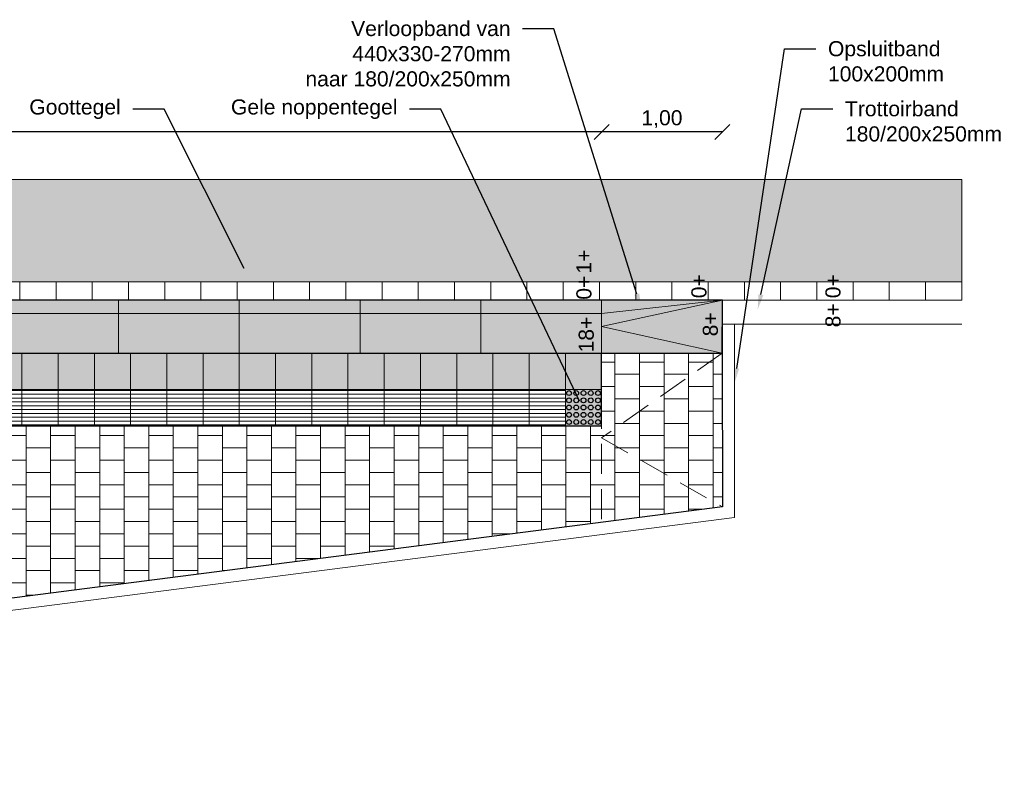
# Model space of a CAD drawing. Header units: metres. Extents: x -1 to 197910, y -70 to 354116.
# Tile 3 of 65: x 12.38 to 20.54, y -57.45 to -51.26. Entities that reach past the tile are written whole.
import ezdxf
from ezdxf import colors
from ezdxf.entities.mleader import LeaderData, LeaderLine
from ezdxf.math import Vec2, Vec3

# ---------------------------------------------------------------- set-up
doc = ezdxf.new("R2010")
doc.units = ezdxf.units.M
doc.header["$PDMODE"] = 1
doc.linetypes.add('DASHED2', pattern=[0.375, 0.25, -0.125])
for name, color, linetype, lineweight in [('N-WE-AL-DETAIL-G', 7, 'Continuous', 9), ('X-XX-AL-AANKLEDING-M', 7, 'Continuous', 18), ('X-XX-AL-AANKLEDING-T25', 7, 'Continuous', 25), ('X-XX-AL-DETAIL1-G', 7, 'Continuous', 18)]:
    doc.layers.add(name, color=color, linetype=linetype, lineweight=lineweight)
doc.layers.add('X-XX-AL-DETAIL-G', color=7, linetype='Continuous')
doc.styles.add('NLCS_ISO', font='arial.ttf')
doc.styles.get("Standard").update_dxf_attribs({"font": 'arial.ttf'})
doc.dimstyles.new('NLCS_1-50', dxfattribs={"dimscale": 0.05, "dimtxt": 2.5, "dimasz": 2.5, "dimexe": 1.25, "dimexo": 0.625, "dimtad": 1, "dimtxsty": 'Standard', "dimblk": 'OBLIQUE', "dimcen": 0, "dimse1": 1, "dimse2": 1, "dimadec": 0, "dimazin": 0, "dimtfac": 1, "dimtmove": 0, "dimatfit": 3, "dimfxl": 1, "dimarcsym": 0})
pattern_1 = [(180, (51.716383, -91.823446), (-2e-18, -0.03175), [])]
pattern_2 = [(180, (49.616383, -91.823446), (-2e-18, -0.03175), [])]

# ---------------------------------------------------------------- blocks, each defined once
blk = doc.blocks.new('_Oblique')
at = {"color": 0, "linetype": 'ByBlock', "lineweight": -2}
blk.add_line((-0.5, -0.5), (0.5, 0.5), dxfattribs=at)
blk = doc.blocks.new('*D136')
at = {"layer": 'Defpoints', "color": 0, "transparency": 16777216}
for p in [(17.2019, -52.186), (17.2019, -53.5784), (18.2019, -53.5784)]:
    blk.add_point(p, dxfattribs=at)
at = {"layer": 'X-XX-AL-AANKLEDING-M', "color": 0, "lineweight": -2, "transparency": 16777216}
blk.add_line((18.2019, -52.186), (17.2019, -52.186), dxfattribs=at)
at = {"layer": 'X-XX-AL-AANKLEDING-M', "color": 0, "lineweight": -2, "transparency": 16777216, "xscale": 0.125, "yscale": 0.125, "zscale": 0.125, "rotation": 180}
blk.add_blockref('_Oblique', (17.2019, -52.186), dxfattribs=at)
at = {"layer": 'X-XX-AL-AANKLEDING-M', "color": 0, "lineweight": -2, "transparency": 16777216, "xscale": 0.125, "yscale": 0.125, "zscale": 0.125}
blk.add_blockref('_Oblique', (18.2019, -52.186), dxfattribs=at)
at = {"layer": 'X-XX-AL-AANKLEDING-M', "color": 0, "transparency": 16777216, "insert": (17.7019, -52.0797), "char_height": 0.125, "attachment_point": 5}
blk.add_mtext('1,00', dxfattribs=at)
blk = doc.blocks.new('*D137')
at = {"layer": 'Defpoints', "color": 0, "transparency": 16777216}
for p in [(5.2019, -52.186), (5.2019, -53.5784), (17.2019, -53.5784)]:
    blk.add_point(p, dxfattribs=at)
at = {"layer": 'X-XX-AL-AANKLEDING-M', "color": 0, "lineweight": -2, "transparency": 16777216}
blk.add_line((17.2019, -52.186), (5.2019, -52.186), dxfattribs=at)
at = {"layer": 'X-XX-AL-AANKLEDING-M', "color": 0, "lineweight": -2, "transparency": 16777216, "xscale": 0.125, "yscale": 0.125, "zscale": 0.125, "rotation": 180}
blk.add_blockref('_Oblique', (5.2019, -52.186), dxfattribs=at)
at = {"layer": 'X-XX-AL-AANKLEDING-M', "color": 0, "lineweight": -2, "transparency": 16777216, "xscale": 0.125, "yscale": 0.125, "zscale": 0.125}
blk.add_blockref('_Oblique', (17.2019, -52.186), dxfattribs=at)
at = {"layer": 'X-XX-AL-AANKLEDING-M', "color": 0, "transparency": 16777216, "insert": (11.2019, -52.0797), "char_height": 0.125, "attachment_point": 5}
blk.add_mtext('12,00', dxfattribs=at)

msp = doc.modelspace()

# ---------------------------------------------------------------- hatches: boundary and pattern name
h = msp.add_hatch(color=253)
h.dxf.hatch_style = 1
h.paths.add_polyline_path([(4.2019, -53.5784), (4.2019, -54.0184), (5.2019, -54.0184), (17.2019, -54.0184), (18.2013, -54.0184), (18.2019, -53.5784)])
h = msp.add_hatch(color=254)
h.dxf.hatch_style = 1
h.paths.add_polyline_path([(12.1019, -54.0184), (12.1019, -54.3184), (12.4019, -54.3184), (12.4019, -54.0184)])
h = msp.add_hatch(color=254)
h.dxf.hatch_style = 1
h.paths.add_polyline_path([(12.4019, -54.3184), (12.7019, -54.3184), (12.7019, -54.0184), (12.4019, -54.0184)])
h = msp.add_hatch(color=251)
h.dxf.hatch_style = 1
h.paths.add_polyline_path([(12.7019, -54.0184), (12.7019, -54.3184), (13.0019, -54.3184), (13.0019, -54.0184)])
h = msp.add_hatch(color=254)
h.dxf.hatch_style = 1
h.paths.add_polyline_path([(13.0019, -54.0184), (13.0019, -54.3184), (13.3019, -54.3184), (13.3019, -54.0184)])
h = msp.add_hatch(color=251)
h.dxf.hatch_style = 1
h.paths.add_polyline_path([(13.3019, -54.0184), (13.3019, -54.3184), (13.6019, -54.3184), (13.6019, -54.0184)])
h = msp.add_hatch(color=254)
h.dxf.hatch_style = 1
h.paths.add_polyline_path([(13.6019, -54.3184), (13.9019, -54.3184), (13.9019, -54.0184), (13.6019, -54.0184)])
h = msp.add_hatch(color=251)
h.dxf.hatch_style = 1
h.paths.add_polyline_path([(13.9019, -54.0184), (13.9019, -54.3184), (14.2019, -54.3184), (14.2019, -54.0184)])
h = msp.add_hatch(color=254)
h.dxf.hatch_style = 1
h.paths.add_polyline_path([(14.2019, -54.0184), (14.2019, -54.3184), (14.5019, -54.3184), (14.5019, -54.0184)])
h = msp.add_hatch(color=254)
h.dxf.hatch_style = 1
h.paths.add_polyline_path([(14.5019, -54.3184), (14.8019, -54.3184), (14.8019, -54.0184), (14.5019, -54.0184)])
h = msp.add_hatch(color=251)
h.dxf.hatch_style = 1
h.paths.add_polyline_path([(14.8019, -54.0184), (14.8019, -54.3184), (15.1019, -54.3184), (15.1019, -54.0184)])
h = msp.add_hatch(color=254)
h.dxf.hatch_style = 1
h.paths.add_polyline_path([(15.1019, -54.0184), (15.1019, -54.3184), (15.4019, -54.3184), (15.4019, -54.0184)])
h = msp.add_hatch(color=251)
h.dxf.hatch_style = 1
h.paths.add_polyline_path([(15.4019, -54.0184), (15.4019, -54.3184), (15.7019, -54.3184), (15.7019, -54.0184)])
h = msp.add_hatch(color=254)
h.dxf.hatch_style = 1
h.paths.add_polyline_path([(15.7019, -54.3184), (16.0019, -54.3184), (16.0019, -54.0184), (15.7019, -54.0184)])
h = msp.add_hatch(color=251)
h.dxf.hatch_style = 1
h.paths.add_polyline_path([(16.0019, -54.0184), (16.0019, -54.3184), (16.3019, -54.3184), (16.3019, -54.0184)])
h = msp.add_hatch(color=254)
h.dxf.hatch_style = 1
h.paths.add_polyline_path([(16.3019, -54.0184), (16.3019, -54.3184), (16.6019, -54.3184), (16.6019, -54.0184)])
h = msp.add_hatch(color=251)
h.dxf.hatch_style = 1
h.paths.add_polyline_path([(16.6019, -54.0184), (16.6019, -54.3184), (16.9019, -54.3184), (16.9019, -54.0184)])
h = msp.add_hatch(color=254)
h.dxf.hatch_style = 1
h.paths.add_polyline_path([(16.9019, -54.3184), (17.2019, -54.3184), (17.2019, -54.0184), (16.9019, -54.0184)])
at = {"layer": 'N-WE-AL-DETAIL-G'}
h = msp.add_hatch(color=253, dxfattribs=at)
h.dxf.hatch_style = 1
h.paths.add_polyline_path([(20.1841, -53.4284), (20.1841, -52.5784), (2.2008, -52.5784), (2.2008, -53.4284)])
h = msp.add_hatch(dxfattribs=at)
h.set_pattern_fill('AR-B88', color=252, scale=0.001, angle=90)
h.set_pattern_definition([(90, (-19.26333, 0.7723), (-0.2032, 1e-17), []), (180, (-19.26333, 0.7723), (-0.2032, -0.1016), [0.2032, -0.2032])])
h.paths.add_polyline_path([(17.2019, -54.6184), (17.2019, -54.0184), (18.2013, -54.0184), (18.2019, -55.2904), (2.2008, -57.3471), (2.2008, -53.7784), (4.2019, -53.7784), (4.2019, -54.0184), (5.2019, -54.0184), (5.2019, -54.6184)])
h = msp.add_hatch(dxfattribs=at)
h.set_pattern_fill('ANSI31', color=11, scale=0.01, angle=135)
h.set_pattern_definition([(180, (47.516383, -91.823446), (-2e-18, -0.03175), [])])
h.paths.add_polyline_path([(12.1019, -54.6184), (12.4019, -54.6184), (12.4019, -54.3184), (12.1019, -54.3184)])
h = msp.add_hatch(dxfattribs=at)
h.set_pattern_fill('ANSI31', color=11, scale=0.01, angle=135)
h.set_pattern_definition(pattern_2)
h.paths.add_polyline_path([(12.4019, -54.6184), (12.7019, -54.6184), (12.7019, -54.3184), (12.4019, -54.3184)])
h = msp.add_hatch(dxfattribs=at)
h.set_pattern_fill('ANSI31', color=11, scale=0.01, angle=135)
h.set_pattern_definition(pattern_2)
h.paths.add_polyline_path([(12.7019, -54.6184), (13.0019, -54.6184), (13.0019, -54.3184), (12.7019, -54.3184)])
h = msp.add_hatch(dxfattribs=at)
h.set_pattern_fill('ANSI31', color=11, scale=0.01, angle=135)
h.set_pattern_definition(pattern_2)
h.paths.add_polyline_path([(13.0019, -54.6184), (13.3019, -54.6184), (13.3019, -54.3184), (13.0019, -54.3184)])
h = msp.add_hatch(dxfattribs=at)
h.set_pattern_fill('ANSI31', color=11, scale=0.01, angle=135)
h.set_pattern_definition(pattern_2)
h.paths.add_polyline_path([(13.3019, -54.6184), (13.6019, -54.6184), (13.6019, -54.3184), (13.3019, -54.3184)])
h = msp.add_hatch(dxfattribs=at)
h.set_pattern_fill('ANSI31', color=11, scale=0.01, angle=135)
h.set_pattern_definition(pattern_2)
h.paths.add_polyline_path([(13.6019, -54.6184), (13.9019, -54.6184), (13.9019, -54.3184), (13.6019, -54.3184)])
h = msp.add_hatch(dxfattribs=at)
h.set_pattern_fill('ANSI31', color=11, scale=0.01, angle=135)
h.set_pattern_definition(pattern_2)
h.paths.add_polyline_path([(13.9019, -54.6184), (14.2019, -54.6184), (14.2019, -54.3184), (13.9019, -54.3184)])
h = msp.add_hatch(dxfattribs=at)
h.set_pattern_fill('ANSI31', color=11, scale=0.01, angle=135)
h.set_pattern_definition(pattern_2)
h.paths.add_polyline_path([(14.2019, -54.6184), (14.5019, -54.6184), (14.5019, -54.3184), (14.2019, -54.3184)])
h = msp.add_hatch(dxfattribs=at)
h.set_pattern_fill('ANSI31', color=11, scale=0.01, angle=135)
h.set_pattern_definition(pattern_1)
h.paths.add_polyline_path([(14.5019, -54.6184), (14.8019, -54.6184), (14.8019, -54.3184), (14.5019, -54.3184)])
h = msp.add_hatch(dxfattribs=at)
h.set_pattern_fill('ANSI31', color=11, scale=0.01, angle=135)
h.set_pattern_definition(pattern_1)
h.paths.add_polyline_path([(14.8019, -54.6184), (15.1019, -54.6184), (15.1019, -54.3184), (14.8019, -54.3184)])
h = msp.add_hatch(dxfattribs=at)
h.set_pattern_fill('ANSI31', color=11, scale=0.01, angle=135)
h.set_pattern_definition(pattern_1)
h.paths.add_polyline_path([(15.1019, -54.6184), (15.4019, -54.6184), (15.4019, -54.3184), (15.1019, -54.3184)])
h = msp.add_hatch(dxfattribs=at)
h.set_pattern_fill('ANSI31', color=11, scale=0.01, angle=135)
h.set_pattern_definition(pattern_1)
h.paths.add_polyline_path([(15.4019, -54.6184), (15.7019, -54.6184), (15.7019, -54.3184), (15.4019, -54.3184)])
h = msp.add_hatch(dxfattribs=at)
h.set_pattern_fill('ANSI31', color=11, scale=0.01, angle=135)
h.set_pattern_definition(pattern_1)
h.paths.add_polyline_path([(15.7019, -54.6184), (16.0019, -54.6184), (16.0019, -54.3184), (15.7019, -54.3184)])
h = msp.add_hatch(dxfattribs=at)
h.set_pattern_fill('ANSI31', color=11, scale=0.01, angle=135)
h.set_pattern_definition(pattern_1)
h.paths.add_polyline_path([(16.0019, -54.6184), (16.3019, -54.6184), (16.3019, -54.3184), (16.0019, -54.3184)])
h = msp.add_hatch(dxfattribs=at)
h.set_pattern_fill('ANSI31', color=11, scale=0.01, angle=135)
h.set_pattern_definition(pattern_1)
h.paths.add_polyline_path([(16.3019, -54.6184), (16.6019, -54.6184), (16.6019, -54.3184), (16.3019, -54.3184)])
h = msp.add_hatch(dxfattribs=at)
h.set_pattern_fill('ANSI31', color=11, scale=0.01, angle=135)
h.set_pattern_definition(pattern_1)
h.paths.add_polyline_path([(16.6019, -54.6184), (16.9019, -54.6184), (16.9019, -54.3184), (16.6019, -54.3184)])
at = {"layer": 'X-XX-AL-DETAIL-G'}
h = msp.add_hatch(color=42, dxfattribs=at)
h.dxf.hatch_style = 1
h.paths.add_polyline_path([(16.9019, -54.6184), (16.9019, -54.3184), (17.2019, -54.3184), (17.2019, -54.6184)])

# ---------------------------------------------------------------- linework, layer by layer
at = {"layer": 'Defpoints', "color": 6}
for points in [[(4.2019, -53.5784), (4.2019, -54.0184), (5.2019, -54.0184), (17.2019, -54.0184), (18.2013, -54.0184), (18.2019, -53.5784)], [(17.2019, -54.6184), (17.2019, -54.0184), (18.2013, -54.0184), (18.2019, -55.2904), (2.2008, -57.3471), (2.2008, -53.7784), (4.2019, -53.7784), (4.2019, -54.0184), (5.2019, -54.0184), (5.2019, -54.6184)]]:
    msp.add_lwpolyline(points, close=True, dxfattribs=at)
at = {"layer": 'N-WE-AL-DETAIL-G'}
for points in [[(12.4019, -54.0184), (12.1019, -54.0184), (12.1019, -54.3184), (12.4019, -54.3184)], [(12.7019, -54.0184), (12.4019, -54.0184), (12.4019, -54.3184), (12.7019, -54.3184)], [(13.0019, -54.0184), (12.7019, -54.0184), (12.7019, -54.3184), (13.0019, -54.3184)], [(13.3019, -54.0184), (13.0019, -54.0184), (13.0019, -54.3184), (13.3019, -54.3184)], [(13.6019, -54.0184), (13.3019, -54.0184), (13.3019, -54.3184), (13.6019, -54.3184)], [(13.9019, -54.0184), (13.6019, -54.0184), (13.6019, -54.3184), (13.9019, -54.3184)], [(14.2019, -54.0184), (13.9019, -54.0184), (13.9019, -54.3184), (14.2019, -54.3184)], [(14.5019, -54.0184), (14.2019, -54.0184), (14.2019, -54.3184), (14.5019, -54.3184)], [(14.8019, -54.0184), (14.5019, -54.0184), (14.5019, -54.3184), (14.8019, -54.3184)], [(15.1019, -54.0184), (14.8019, -54.0184), (14.8019, -54.3184), (15.1019, -54.3184)], [(15.4019, -54.0184), (15.1019, -54.0184), (15.1019, -54.3184), (15.4019, -54.3184)], [(15.7019, -54.0184), (15.4019, -54.0184), (15.4019, -54.3184), (15.7019, -54.3184)], [(16.0019, -54.0184), (15.7019, -54.0184), (15.7019, -54.3184), (16.0019, -54.3184)], [(16.3019, -54.0184), (16.0019, -54.0184), (16.0019, -54.3184), (16.3019, -54.3184)], [(16.6019, -54.0184), (16.3019, -54.0184), (16.3019, -54.3184), (16.6019, -54.3184)], [(16.9019, -54.0184), (16.6019, -54.0184), (16.6019, -54.3184), (16.9019, -54.3184)], [(17.2019, -54.0184), (16.9019, -54.0184), (16.9019, -54.3184), (17.2019, -54.3184)], [(12.4019, -54.3184), (12.1019, -54.3184), (12.1019, -54.6184), (12.4019, -54.6184)], [(12.7019, -54.3184), (12.4019, -54.3184), (12.4019, -54.6184), (12.7019, -54.6184)], [(13.0019, -54.3184), (12.7019, -54.3184), (12.7019, -54.6184), (13.0019, -54.6184)], [(13.3019, -54.3184), (13.0019, -54.3184), (13.0019, -54.6184), (13.3019, -54.6184)], [(13.6019, -54.3184), (13.3019, -54.3184), (13.3019, -54.6184), (13.6019, -54.6184)], [(13.9019, -54.3184), (13.6019, -54.3184), (13.6019, -54.6184), (13.9019, -54.6184)], [(14.2019, -54.3184), (13.9019, -54.3184), (13.9019, -54.6184), (14.2019, -54.6184)], [(14.5019, -54.3184), (14.2019, -54.3184), (14.2019, -54.6184), (14.5019, -54.6184)], [(14.8019, -54.3184), (14.5019, -54.3184), (14.5019, -54.6184), (14.8019, -54.6184)], [(15.1019, -54.3184), (14.8019, -54.3184), (14.8019, -54.6184), (15.1019, -54.6184)], [(15.4019, -54.3184), (15.1019, -54.3184), (15.1019, -54.6184), (15.4019, -54.6184)], [(15.7019, -54.3184), (15.4019, -54.3184), (15.4019, -54.6184), (15.7019, -54.6184)], [(16.0019, -54.3184), (15.7019, -54.3184), (15.7019, -54.6184), (16.0019, -54.6184)], [(16.3019, -54.3184), (16.0019, -54.3184), (16.0019, -54.6184), (16.3019, -54.6184)], [(16.6019, -54.3184), (16.3019, -54.3184), (16.3019, -54.6184), (16.6019, -54.6184)], [(16.9019, -54.3184), (16.6019, -54.3184), (16.6019, -54.6184), (16.9019, -54.6184)], [(17.2019, -54.3184), (16.9019, -54.3184), (16.9019, -54.6184), (17.2019, -54.6184)]]:
    msp.add_lwpolyline(points, close=True, dxfattribs=at)
at = {"layer": 'N-WE-AL-DETAIL-G', "linetype": 'DASHED2'}
for points in [[(17.2019, -54.0184), (17.2019, -55.419)], [(18.2013, -54.0184), (17.2019, -54.7187), (18.2019, -55.2904)]]:
    msp.add_lwpolyline(points, dxfattribs=at)
at = {"layer": 'X-XX-AL-DETAIL-G', "color": 252}
for centre in [(16.9319, -54.3484), (16.9919, -54.3484), (17.0519, -54.3484), (17.1119, -54.3484), (17.1719, -54.3484), (16.9319, -54.4084), (16.9319, -54.4684), (16.9919, -54.4084), (16.9919, -54.4684), (17.0519, -54.4084), (17.0519, -54.4684), (17.1119, -54.4084), (17.1119, -54.4684), (17.1719, -54.4084), (17.1719, -54.4684), (16.9319, -54.5284), (16.9919, -54.5284), (17.0519, -54.5284), (17.1119, -54.5284), (17.1719, -54.5284), (16.9319, -54.5884), (16.9919, -54.5884), (17.0519, -54.5884), (17.1119, -54.5884), (17.1719, -54.5884)]:
    msp.add_circle(centre, 0.02, dxfattribs=at)
at = {"layer": 'X-XX-AL-DETAIL1-G'}
for points in [[(2.2008, -52.5784), (20.1841, -52.5784)], [(2.2008, -53.4284), (20.1841, -53.4284)], [(12.3841, -53.4284), (12.3841, -53.5784)], [(12.6841, -53.4284), (12.6841, -53.5784)], [(12.9841, -53.4284), (12.9841, -53.5784)], [(13.2841, -53.4284), (13.2841, -53.5784)], [(13.5841, -53.4284), (13.5841, -53.5784)], [(13.8841, -53.4284), (13.8841, -53.5784)], [(14.1841, -53.4284), (14.1841, -53.5784)], [(14.4841, -53.4284), (14.4841, -53.5784)], [(14.7841, -53.4284), (14.7841, -53.5784)], [(15.0841, -53.4284), (15.0841, -53.5784)], [(15.3841, -53.4284), (15.3841, -53.5784)], [(15.6841, -53.4284), (15.6841, -53.5784)], [(15.9841, -53.4284), (15.9841, -53.5784)], [(16.2841, -53.4284), (16.2841, -53.5784)], [(16.5841, -53.4284), (16.5841, -53.5784)], [(16.8841, -53.4284), (16.8841, -53.5784)], [(17.1841, -53.4284), (17.1841, -53.5784)], [(17.4841, -53.4284), (17.4841, -53.5784)], [(17.7841, -53.4284), (17.7841, -53.5784)], [(18.0841, -53.4284), (18.0841, -53.5784)], [(18.3841, -53.4284), (18.3841, -53.5784)], [(18.6841, -53.4284), (18.6841, -53.5784)], [(18.9841, -53.4284), (18.9841, -53.5784)], [(19.2841, -53.4284), (19.2841, -53.5784)], [(19.5841, -53.4284), (19.5841, -53.5784)], [(19.8841, -53.4284), (19.8841, -53.5784)], [(20.1841, -53.4284), (20.1841, -53.5784)], [(2.2008, -53.5784), (20.1841, -53.5784)], [(13.2019, -53.5784), (13.2019, -54.0184)], [(14.2019, -53.5784), (14.2019, -54.0184)], [(15.2019, -53.5784), (15.2019, -54.0184)], [(16.2019, -53.5784), (16.2019, -54.0184)], [(17.2019, -53.6884), (18.2019, -53.5784)], [(18.2019, -53.5784), (17.2019, -53.7984), (18.2013, -54.0184)], [(18.2019, -53.5784), (20.1841, -53.5784)], [(5.2019, -53.6884), (17.2019, -53.6884)], [(18.3019, -53.7784), (18.3019, -55.3784), (2.2008, -57.4479)], [(18.2019, -53.7784), (18.2019, -55.2904), (2.2008, -57.3471)], [(18.2019, -53.7784), (20.1841, -53.7784)]]:
    msp.add_lwpolyline(points, dxfattribs=at)
for points in [[(20.1841, -53.4284), (20.1841, -52.5784), (2.2008, -52.5784), (2.2008, -53.4284)], [(5.2019, -53.5784), (17.2019, -53.5784), (17.2019, -54.0184), (5.2019, -54.0184)], [(17.2019, -54.0184), (17.2019, -53.5784), (18.2019, -53.5784), (18.2013, -54.0184)]]:
    msp.add_lwpolyline(points, close=True, dxfattribs=at)

# ---------------------------------------------------------------- texts
at = {"layer": 'X-XX-AL-AANKLEDING-T25', "char_height": 0.125, "attachment_point": 3, "rotation": 90, "style": 'NLCS_ISO'}
for s, insert in [('1+', (16.9926, -53.1597)), ('0+', (16.9926, -53.3759)), ('0+', (17.9451, -53.364)), ('0+', (19.0551, -53.364)), ('8+', (19.0551, -53.6054)), ('18+', (17.0119, -53.7154)), ('8+', (18.0395, -53.6795))]:
    msp.add_mtext(s, dxfattribs=dict(at, insert=insert))

# ---------------------------------------------------------------- dimensions: what is measured, and where the dimension line sits
at = {"layer": 'X-XX-AL-AANKLEDING-M'}
for base, p1, p2, picture, middle in [((5.2019, -52.186), (17.2019, -53.5784), (5.2019, -53.5784), '*D137', (11.2019, -52.0797)), ((17.2019, -52.186), (18.2019, -53.5784), (17.2019, -53.5784), '*D136', (17.7019, -52.0797))]:
    dim = msp.add_linear_dim(base=base, p1=p1, p2=p2, angle=180, dimstyle='NLCS_1-50', override={"dimzin": 0}, dxfattribs=at)
    dim.commit()
    dim.dimension.update_dxf_attribs({"geometry": picture, "text_midpoint": middle})

# ---------------------------------------------------------------- leaders
at = {"layer": 'X-XX-AL-AANKLEDING-T25'}
ml = msp.add_multileader_mtext('Standard', dxfattribs=at)
ml.set_content('Verloopband van\\P440x330-270mm\\Pnaar 180/200x250mm', color=256, style='NLCS_ISO')
ml.set_leader_properties()
ml.build(insert=Vec2(0, 0))
ml.multileader.update_dxf_attribs({"arrow_head_size": 0.125})
ctx = ml.context
ctx.base_point, ctx.char_height, ctx.arrow_head_size, ctx.landing_gap_size, ctx.plane_origin = Vec3(14.672, -51.3304), 0.125, 0.125, 0.1, Vec3(17.4988, -52.4193)
ctx.text_align_type = 2
notes = []
notes.append((ctx, [(0, (1, 1, 0), (16.8074, -51.3304), (-1, 0), 0.2593, [(0, [(17.531, -53.6484)], 0, [])])]))
ctx.mtext.insert, ctx.mtext.alignment, ctx.mtext.flow_direction = Vec3(16.4481, -51.2668), 3, 5
ml = msp.add_multileader_mtext('Standard', dxfattribs=at)
ml.set_content('Opsluitband \\P100x200mm', color=256, style='NLCS_ISO')
ml.set_leader_properties()
ml.build(insert=Vec2(0, 0))
ml.multileader.update_dxf_attribs({"arrow_head_size": 0.125})
ctx = ml.context
ctx.base_point, ctx.char_height, ctx.arrow_head_size, ctx.landing_gap_size, ctx.plane_origin = Vec3(18.9764, -51.4974), 0.125, 0.125, 0.1, Vec3(18.2697, -53.0383)
notes.append((ctx, [(1, (1, 1, 0), (18.7171, -51.4974), (1, 0), 0.2593, [(0, [(18.3019, -54.2674)], 0, [])])]))
ctx.mtext.insert, ctx.mtext.flow_direction = Vec3(19.0764, -51.4338), 5
ml = msp.add_multileader_mtext('Standard', dxfattribs=at)
ml.set_content('Goottegel', color=256, style='NLCS_ISO')
ml.set_leader_properties()
ml.build(insert=Vec2(0, 0))
ml.multileader.update_dxf_attribs({"arrow_head_size": 0.125})
ctx = ml.context
ctx.base_point, ctx.char_height, ctx.arrow_head_size, ctx.landing_gap_size, ctx.plane_origin = Vec3(12.3845, -51.9971), 0.125, 0.125, 0.1, Vec3(12.491, -55.5689)
ctx.text_align_type = 2
notes.append((ctx, [(1, (1, 1, 0), (13.5794, -51.9971), (-1, 0), 0.2593, [(0, [(14.2984, -53.4284)], 0, [])])]))
ctx.mtext.insert, ctx.mtext.alignment, ctx.mtext.flow_direction = Vec3(13.2201, -51.9162), 3, 5
ml = msp.add_multileader_mtext('Standard', dxfattribs=at)
ml.set_content('Gele noppentegel', color=256, style='NLCS_ISO')
ml.set_leader_properties()
ml.build(insert=Vec2(0, 0))
ml.multileader.update_dxf_attribs({"arrow_head_size": 0.125})
ctx = ml.context
ctx.base_point, ctx.char_height, ctx.arrow_head_size, ctx.landing_gap_size, ctx.plane_origin = Vec3(14.0544, -51.9971), 0.125, 0.125, 0.1, Vec3(14.7824, -55.5689)
ctx.text_align_type = 2
notes.append((ctx, [(1, (1, 1, 0), (15.8708, -51.9971), (-1, 0), 0.2593, [(0, [(17.0719, -54.5284)], 0, [])])]))
ctx.mtext.insert, ctx.mtext.alignment, ctx.mtext.flow_direction = Vec3(15.5115, -51.9162), 3, 5
ml = msp.add_multileader_mtext('Standard', dxfattribs=at)
ml.set_content('Trottoirband\\P180/200x250mm', color=256, style='NLCS_ISO')
ml.set_leader_properties()
ml.build(insert=Vec2(0, 0))
ml.multileader.update_dxf_attribs({"arrow_head_size": 0.125})
ctx = ml.context
ctx.base_point, ctx.char_height, ctx.arrow_head_size, ctx.landing_gap_size, ctx.plane_origin = Vec3(19.1172, -51.9946), 0.125, 0.125, 0.1, Vec3(18.4625, -52.4263)
notes.append((ctx, [(1, (1, 1, 0), (18.8579, -51.9946), (1, 0), 0.2593, [(0, [(18.4947, -53.6553)], 0, [])])]))
ctx.mtext.insert, ctx.mtext.flow_direction = Vec3(19.2172, -51.931), 5
for ctx, leaders in notes:
    for number, flags, end, landing, length, lines in leaders:
        leader = LeaderData()
        leader.index, (leader.has_last_leader_line, leader.has_dogleg_vector, leader.attachment_direction) = number, flags
        leader.last_leader_point, leader.dogleg_vector, leader.dogleg_length = Vec3(end), Vec3(landing), length
        for number, points, colour, breaks in lines:
            line = LeaderLine()
            line.index, line.vertices, line.color, line.breaks = number, Vec3.list(points), colors.encode_raw_color(colour), breaks
            leader.lines.append(line)
        ctx.leaders.append(leader)

doc.saveas('drawing.dxf')
